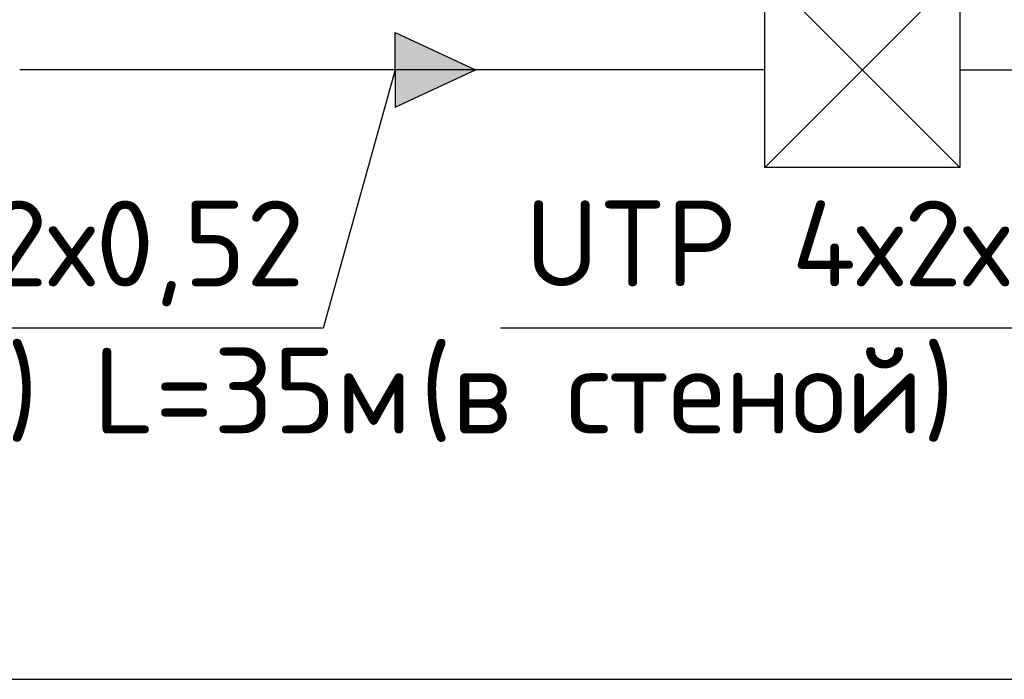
# Model space of a CAD drawing. Header units: millimetres. Extents: x -228268 to 1513407, y -439898 to -137408.
# Tile 86 of 125: x 291953 to 293714, y -287935 to -286756. Entities that reach past the tile are written whole.
import ezdxf
from ezdxf.enums import TextEntityAlignment as Align

# ---------------------------------------------------------------- set-up
doc = ezdxf.new("R2010")
doc.units = ezdxf.units.MM
doc.linetypes.add('невидимая', pattern=[0.375, 0.25, -0.125])
doc.layers.add('невидим', color=6, linetype='невидимая')
doc.layers.add('Эле-во', color=1, linetype='Continuous', lineweight=30)
doc.styles.add('GOST', font='isocpeur.ttf')

# ---------------------------------------------------------------- blocks, each defined once
blk = doc.blocks.new('A$C01454978')
for p, q in [((-125, 125), (125, 125)), ((-125, -125), (-125, 125)), ((-125, 125), (125, -125)), ((125, 125), (-125, -125)), ((125, 125), (125, -125)), ((125, -125), (-125, -125))]:
    blk.add_line(p, q)

msp = doc.modelspace()

# ---------------------------------------------------------------- hatches: boundary and pattern name
at = {"layer": 'невидим', "linetype": 'ByBlock', "lineweight": 30, "true_color": 0x000000}
h = msp.add_hatch(color=18, dxfattribs=at)
h.dxf.hatch_style = 1
h.paths.add_polyline_path([(292624.4515422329, -286778.8633489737), (292624.4515422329, -286845.7993873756), (292624.4515422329, -286912.7354257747), (292767.9963398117, -286845.7993873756)])

# ---------------------------------------------------------------- linework, layer by layer
at = {"linetype": 'Continuous', "lineweight": 25}
msp.add_line((283557.8697845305, -287935.1770172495), (306831.8389973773, -287935.1770172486), dxfattribs=at)
for points in [[(292624.4515422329, -286845.7993873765), (292495.7049495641, -287307.6059784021), (291177.2262598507, -287307.6059784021)], [(294259.9434550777, -286845.7993873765), (294131.1968624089, -287307.6059784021), (292812.7181726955, -287307.6059784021)]]:
    msp.add_lwpolyline(points)
at = {"layer": 'Эле-во', "ltscale": 10000}
msp.add_line((293634.4654538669, -286845.7993873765), (295028.9662538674, -286845.7993873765), dxfattribs=at)
for points in [[(292624.4515422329, -286845.7993873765), (292624.4515422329, -286778.8633489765), (292767.9963398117, -286845.7993873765)], [(293285.840253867, -286845.7993873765), (291952.9999745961, -286845.7993873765)], [(292624.4515422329, -286845.7993873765), (292624.4515422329, -286912.7354257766)], [(292624.4515422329, -286912.7354257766), (292767.9963398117, -286845.7993873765)]]:
    msp.add_lwpolyline(points, dxfattribs=at)

# ---------------------------------------------------------------- block references
at = {"xscale": 1.3945008, "yscale": 1.3945008, "zscale": 1.3945008}
msp.add_blockref('A$C01454978', (293460.152853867, -286845.7993873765), dxfattribs=at)

# ---------------------------------------------------------------- texts
at = {"style": 'GOST'}
for s, p in [('UTP 4х2х0,52', (291841.8127071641, -287156.1483296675)), ('UTP 4х2х0,52', (293477.3046200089, -287156.1483296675)), ('(в стеной) L=35м', (291841.8127071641, -287419.1324976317)), ('(в стеной) L=30м', (293477.3046200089, -287419.1324976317))]:
    msp.add_text(s, height=153.3114755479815, dxfattribs=at).set_placement(p, align=Align.MIDDLE_CENTER)

doc.saveas('drawing.dxf')
